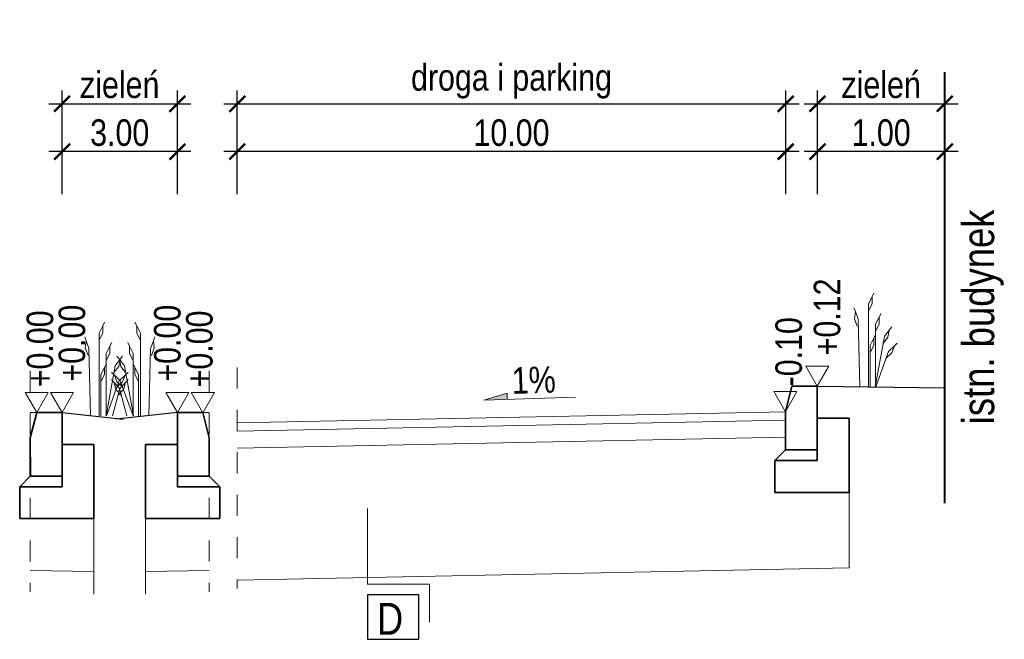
# Model space of a CAD drawing. Header units: metres. Extents: x 45702 to 45878, y -49323 to -49219.
# Tile 5 of 35: x 45717.54 to 45722.18, y -49323.4 to -49320.48. Entities that reach past the tile are written whole.
import ezdxf

# ---------------------------------------------------------------- set-up
doc = ezdxf.new("R2010")
doc.units = ezdxf.units.M
doc.linetypes.add('ACAD_ISO03W100', pattern=[30, 12, -18])
doc.layers.add('00', color=7, linetype='Continuous')
doc.layers.add('OPISY', color=7, linetype='Continuous')
for name, color, linetype, lineweight in [('00_zielen', 82, 'Continuous', 15), ('_L_Tabelka', 7, 'Continuous', 13), ('_P_kostka', 7, 'Continuous', 13), ('_wymiary', 7, 'Continuous', 13), ('DP_OpisSpadki', 7, 'Continuous', 18), ('DP_Warstwy projektowane', 7, 'Continuous', 18), ('elementy betonowe', 7, 'Continuous', 35)]:
    doc.layers.add(name, color=color, linetype=linetype, lineweight=lineweight)
doc.styles.add('znakn', font='ARIALN.TTF')
doc.dimstyles.new('S50_T2.50_[m]', dxfattribs={"dimtxt": 0.125, "dimasz": 0.075, "dimexe": 0.063, "dimexo": 0.125, "dimgap": 0.025, "dimtad": 1, "dimrnd": 0.01, "dimzin": 0, "dimdsep": 46, "dimtxsty": 'znakn', "dimblk": 'ARCHTICK', "dimcen": -0.075, "dimdle": 0.063, "dimadec": 0, "dimazin": 0, "dimtfac": 1, "dimtix": 1, "dimtmove": 2, "dimatfit": 3, "dimfxl": 0.2, "dimfxlon": 1, "dimtolj": 1, "dimtzin": 0, "dimarcsym": 0})

# ---------------------------------------------------------------- blocks, each defined once
blk = doc.blocks.new('_ArchTick')
at = {"color": 0, "linetype": 'ByBlock', "const_width": 0.15}
blk.add_lwpolyline([(-0.5, -0.5), (0.5, 0.5)], dxfattribs=at)
blk = doc.blocks.new('*D1070')
at = {"layer": '_wymiary', "color": 0, "lineweight": -2, "ltscale": 0.5}
for p, q in [((45721.2971, -49321.3025), (45721.2971, -49321.0395)), ((45721.8971, -49321.3025), (45721.8971, -49321.0395)), ((45721.9601, -49321.1025), (45721.2341, -49321.1025))]:
    blk.add_line(p, q, dxfattribs=at)
at = {"layer": 'Defpoints', "color": 0}
for p in [(45721.2971, -49321.1025), (45721.8971, -49322.3562), (45721.2971, -49323.1111)]:
    blk.add_point(p, dxfattribs=at)
at = {"layer": '_wymiary', "color": 0, "linetype": 'ByBlock', "lineweight": -2, "xscale": 0.075, "yscale": 0.075, "zscale": 0.075, "rotation": 180}
blk.add_blockref('_ArchTick', (45721.2971, -49321.1025), dxfattribs=at)
at = {"layer": '_wymiary', "color": 0, "linetype": 'ByBlock', "lineweight": -2, "xscale": 0.075, "yscale": 0.075, "zscale": 0.075}
blk.add_blockref('_ArchTick', (45721.8971, -49321.1025), dxfattribs=at)
at = {"layer": '_wymiary', "color": 0, "ltscale": 0.5, "insert": (45721.5971, -49321.0136), "char_height": 0.125, "attachment_point": 5, "style": 'znakn'}
blk.add_mtext('\\A1;1.00', dxfattribs=at)
blk = doc.blocks.new('*D1071')
at = {"layer": '_L_Tabelka', "color": 0, "lineweight": -2, "ltscale": 0.5}
for p, q in [((45721.2971, -49321.0768), (45721.2971, -49320.8138)), ((45721.8971, -49321.0768), (45721.8971, -49320.8138)), ((45721.2341, -49320.8768), (45721.9601, -49320.8768))]:
    blk.add_line(p, q, dxfattribs=at)
at = {"layer": 'Defpoints', "color": 0}
for p in [(45721.8971, -49320.8768), (45721.8971, -49322.3562), (45721.2971, -49323.1111)]:
    blk.add_point(p, dxfattribs=at)
at = {"layer": '_L_Tabelka', "color": 0, "linetype": 'ByBlock', "lineweight": -2, "xscale": 0.075, "yscale": 0.075, "zscale": 0.075, "rotation": 180}
blk.add_blockref('_ArchTick', (45721.2971, -49320.8768), dxfattribs=at)
at = {"layer": '_L_Tabelka', "color": 0, "linetype": 'ByBlock', "lineweight": -2, "xscale": 0.075, "yscale": 0.075, "zscale": 0.075}
blk.add_blockref('_ArchTick', (45721.8971, -49320.8768), dxfattribs=at)
at = {"layer": '_L_Tabelka', "color": 0, "ltscale": 0.5, "insert": (45721.5971, -49320.788), "char_height": 0.125, "attachment_point": 5, "style": 'znakn'}
blk.add_mtext('\\A1;zieleń', dxfattribs=at)
blk = doc.blocks.new('*D1068')
at = {"layer": '_wymiary', "color": 0, "lineweight": -2, "ltscale": 0.5}
for p, q in [((45718.5618, -49321.3025), (45718.5618, -49321.0395)), ((45721.1471, -49321.3025), (45721.1471, -49321.0395)), ((45721.2101, -49321.1025), (45718.4988, -49321.1025))]:
    blk.add_line(p, q, dxfattribs=at)
at = {"layer": 'Defpoints', "color": 0}
for p in [(45718.5618, -49321.1025), (45718.5618, -49322.4487), (45721.1471, -49323.0701)]:
    blk.add_point(p, dxfattribs=at)
at = {"layer": '_wymiary', "color": 0, "linetype": 'ByBlock', "lineweight": -2, "xscale": 0.075, "yscale": 0.075, "zscale": 0.075, "rotation": 180}
blk.add_blockref('_ArchTick', (45718.5618, -49321.1025), dxfattribs=at)
at = {"layer": '_wymiary', "color": 0, "linetype": 'ByBlock', "lineweight": -2, "xscale": 0.075, "yscale": 0.075, "zscale": 0.075}
blk.add_blockref('_ArchTick', (45721.1471, -49321.1025), dxfattribs=at)
at = {"layer": '_wymiary', "color": 0, "ltscale": 0.5, "insert": (45719.8545, -49321.0136), "char_height": 0.125, "attachment_point": 5, "style": 'znakn'}
blk.add_mtext('\\A1;10.00', dxfattribs=at)
blk = doc.blocks.new('*D1069')
at = {"layer": '_L_Tabelka', "color": 0, "lineweight": -2, "ltscale": 0.5}
for p, q in [((45718.5618, -49321.0768), (45718.5618, -49320.8138)), ((45721.1471, -49321.0768), (45721.1471, -49320.8138)), ((45718.4988, -49320.8768), (45721.2101, -49320.8768))]:
    blk.add_line(p, q, dxfattribs=at)
at = {"layer": 'Defpoints', "color": 0}
for p in [(45721.1471, -49320.8768), (45718.5618, -49322.4487), (45721.1471, -49323.0701)]:
    blk.add_point(p, dxfattribs=at)
at = {"layer": '_L_Tabelka', "color": 0, "linetype": 'ByBlock', "lineweight": -2, "xscale": 0.075, "yscale": 0.075, "zscale": 0.075, "rotation": 180}
blk.add_blockref('_ArchTick', (45718.5618, -49320.8768), dxfattribs=at)
at = {"layer": '_L_Tabelka', "color": 0, "linetype": 'ByBlock', "lineweight": -2, "xscale": 0.075, "yscale": 0.075, "zscale": 0.075}
blk.add_blockref('_ArchTick', (45721.1471, -49320.8768), dxfattribs=at)
at = {"layer": '_L_Tabelka', "color": 0, "ltscale": 0.5, "insert": (45719.8545, -49320.771), "char_height": 0.125, "attachment_point": 5, "style": 'znakn'}
blk.add_mtext('\\A1;droga i parking', dxfattribs=at)
blk = doc.blocks.new('*D1076')
at = {"layer": '_wymiary', "color": 0, "lineweight": -2, "ltscale": 0.5}
for p, q in [((45717.7361, -49321.3025), (45717.7361, -49321.0395)), ((45718.2794, -49321.3025), (45718.2794, -49321.0395)), ((45718.3424, -49321.1025), (45717.6731, -49321.1025))]:
    blk.add_line(p, q, dxfattribs=at)
at = {"layer": 'Defpoints', "color": 0}
for p in [(45717.7361, -49321.1025), (45717.7361, -49322.3613), (45718.2794, -49323.0701)]:
    blk.add_point(p, dxfattribs=at)
at = {"layer": '_wymiary', "color": 0, "linetype": 'ByBlock', "lineweight": -2, "xscale": 0.075, "yscale": 0.075, "zscale": 0.075, "rotation": 180}
blk.add_blockref('_ArchTick', (45717.7361, -49321.1025), dxfattribs=at)
at = {"layer": '_wymiary', "color": 0, "linetype": 'ByBlock', "lineweight": -2, "xscale": 0.075, "yscale": 0.075, "zscale": 0.075}
blk.add_blockref('_ArchTick', (45718.2794, -49321.1025), dxfattribs=at)
at = {"layer": '_wymiary', "color": 0, "ltscale": 0.5, "insert": (45718.0077, -49321.0136), "char_height": 0.125, "attachment_point": 5, "style": 'znakn'}
blk.add_mtext('\\A1;3.00', dxfattribs=at)
blk = doc.blocks.new('*D1077')
at = {"layer": '_L_Tabelka', "color": 0, "lineweight": -2, "ltscale": 0.5}
for p, q in [((45717.7361, -49321.0768), (45717.7361, -49320.8138)), ((45718.2794, -49321.0768), (45718.2794, -49320.8138)), ((45717.6731, -49320.8768), (45718.3424, -49320.8768))]:
    blk.add_line(p, q, dxfattribs=at)
at = {"layer": 'Defpoints', "color": 0}
for p in [(45718.2794, -49320.8768), (45717.7361, -49322.3613), (45718.2794, -49323.0701)]:
    blk.add_point(p, dxfattribs=at)
at = {"layer": '_L_Tabelka', "color": 0, "linetype": 'ByBlock', "lineweight": -2, "xscale": 0.075, "yscale": 0.075, "zscale": 0.075, "rotation": 180}
blk.add_blockref('_ArchTick', (45717.7361, -49320.8768), dxfattribs=at)
at = {"layer": '_L_Tabelka', "color": 0, "linetype": 'ByBlock', "lineweight": -2, "xscale": 0.075, "yscale": 0.075, "zscale": 0.075}
blk.add_blockref('_ArchTick', (45718.2794, -49320.8768), dxfattribs=at)
at = {"layer": '_L_Tabelka', "color": 0, "ltscale": 0.5, "insert": (45718.0077, -49320.788), "char_height": 0.125, "attachment_point": 5, "style": 'znakn'}
blk.add_mtext('\\A1;zieleń', dxfattribs=at)
blk = doc.blocks.new('spadek')
blk.add_hatch(color=256).paths.add_polyline_path([(64.61, 3.75), (64.39, -2.12), (86.32, -2.84)])
blk.add_lwpolyline([(0, 0), (86.32, -2.84), (64.61, 3.75), (64.39, -2.12)])

msp = doc.modelspace()

# ---------------------------------------------------------------- linework, layer by layer
at = {"color": 3}
for p, q in [((45721.2957147, -49322.2087738), (45721.8970723, -49322.2155786)), ((45717.7358128, -49322.3326404), (45718.0240783, -49322.3645263)), ((45718.2796702, -49322.3326404), (45717.9914047, -49322.3645263))]:
    msp.add_line(p, q, dxfattribs=at)
at = {"color": 251, "linetype": 'ACAD_ISO03W100', "lineweight": 15, "ltscale": 0.005, "flags": 128}
for points in [[(45717.5861313, -49322.1354241), (45717.5861313, -49323.1780416)], [(45718.4293517, -49322.1354241), (45718.4293517, -49323.1780416)], [(45718.5618398, -49322.1199835), (45718.5618398, -49323.1626009)]]:
    msp.add_lwpolyline(points, dxfattribs=at)
at = {"layer": '00', "flags": 128}
for points in [[(45721.1760332, -49322.2089229), (45721.1460332, -49322.3289229)], [(45721.2960332, -49322.2089229), (45721.1760332, -49322.2089229)], [(45717.6161313, -49322.3326404), (45717.5861313, -49322.4526404)], [(45717.7361313, -49322.3326404), (45717.6161313, -49322.3326404)], [(45718.2793517, -49322.3326404), (45718.3993517, -49322.3326404)], [(45718.3993517, -49322.3326404), (45718.4293517, -49322.4526404)], [(45721.1460332, -49322.5089229), (45721.1460332, -49322.3289229)], [(45721.1460332, -49322.5089229), (45721.1460332, -49322.3289229)], [(45721.1460332, -49322.5089229), (45721.1460332, -49322.3289229)], [(45721.1460332, -49322.5089229), (45721.1460332, -49322.3289229)], [(45717.5861313, -49322.6326404), (45717.5861313, -49322.4526404)], [(45717.5861313, -49322.6326404), (45717.5861313, -49322.4526404)], [(45718.4293517, -49322.6326404), (45718.4293517, -49322.4526404)], [(45718.4293517, -49322.6326404), (45718.4293517, -49322.4526404)], [(45721.1460332, -49322.5089229), (45721.0960332, -49322.5589229)], [(45721.1460332, -49322.5089229), (45721.0960332, -49322.5589229)], [(45721.1460332, -49322.5089229), (45721.0960332, -49322.5589229)], [(45721.1460332, -49322.5089229), (45721.0960332, -49322.5589229)], [(45721.2960332, -49322.5089229), (45721.1460332, -49322.5089229)], [(45721.2960332, -49322.5089229), (45721.1460332, -49322.5089229)], [(45721.2960332, -49322.5589229), (45721.0960332, -49322.5589229)], [(45721.0960332, -49322.5589229), (45721.0960332, -49322.6589229)], [(45721.2960332, -49322.5589229), (45721.0960332, -49322.5589229)], [(45721.0960332, -49322.5589229), (45721.0960332, -49322.6589229)], [(45717.5861313, -49322.6326404), (45717.5361313, -49322.6826404)], [(45717.5861313, -49322.6326404), (45717.5361313, -49322.6826404)], [(45717.7361313, -49322.6326404), (45717.5861313, -49322.6326404)], [(45717.7361313, -49322.6326404), (45717.5861313, -49322.6326404)], [(45718.2793517, -49322.6326404), (45718.4293517, -49322.6326404)], [(45718.2793517, -49322.6326404), (45718.4293517, -49322.6326404)], [(45718.4293517, -49322.6326404), (45718.4793517, -49322.6826404)], [(45718.4293517, -49322.6326404), (45718.4793517, -49322.6826404)], [(45717.7361313, -49322.6826404), (45717.5361313, -49322.6826404)], [(45717.5361313, -49322.6826404), (45717.5361313, -49322.7826404)], [(45717.7361313, -49322.6826404), (45717.5361313, -49322.6826404)], [(45717.5361313, -49322.6826404), (45717.5361313, -49322.7826404)], [(45718.2793517, -49322.6826404), (45718.4793517, -49322.6826404)], [(45718.2793517, -49322.6826404), (45718.4793517, -49322.6826404)], [(45718.4793517, -49322.6826404), (45718.4793517, -49322.7826404)], [(45718.4793517, -49322.6826404), (45718.4793517, -49322.7826404)]]:
    msp.add_lwpolyline(points, dxfattribs=at)
at = {"layer": '00_zielen', "flags": 128}
for points in [[(45721.5368249, -49322.2109043), (45721.5368249, -49321.820402), (45721.5541277, -49321.786466), (45721.5629125, -49321.7692361), (45721.5541277, -49321.786466), (45721.5541277, -49321.820402), (45721.5368249, -49321.8536463)], [(45721.4961672, -49322.2110421), (45721.4886008, -49321.8927041), (45721.4754792, -49321.8569429), (45721.4688171, -49321.8387864), (45721.4754792, -49321.8569429), (45721.4714222, -49321.8906356), (45721.4846266, -49321.92571)], [(45721.570369, -49322.2107906), (45721.570369, -49321.9163653), (45721.5876718, -49321.8824293), (45721.5964567, -49321.8651994), (45721.5876718, -49321.8824293), (45721.5876718, -49321.9163653), (45721.570369, -49321.9496097)], [(45717.9106032, -49322.3484456), (45717.9106032, -49321.9579433), (45717.927906, -49321.9240073), (45717.9366908, -49321.9067774), (45717.927906, -49321.9240073), (45717.927906, -49321.9579433), (45717.9106032, -49321.9911876)], [(45718.1048798, -49322.3484456), (45718.1048798, -49321.9579433), (45718.0875771, -49321.9240073), (45718.0787922, -49321.9067774), (45718.0875771, -49321.9240073), (45718.0875771, -49321.9579433), (45718.1048798, -49321.9911876)], [(45721.5450836, -49322.2108763), (45721.5450836, -49322.0161383), (45721.5623863, -49321.9822022), (45721.5711712, -49321.9649724), (45721.5623863, -49321.9822022), (45721.5623863, -49322.0161383), (45721.5450836, -49322.0493826)], [(45721.5692028, -49322.2107945), (45721.6121907, -49321.9741673), (45721.6352806, -49321.9438705), (45721.6470037, -49321.9284883), (45721.6352806, -49321.9438705), (45721.6292147, -49321.97726), (45721.6062485, -49322.0068762)], [(45717.8699456, -49322.3485834), (45717.8623792, -49322.0302454), (45717.8492575, -49321.9944842), (45717.8425954, -49321.9763277), (45717.8492575, -49321.9944842), (45717.8452005, -49322.0281769), (45717.8584049, -49322.0632513)], [(45717.9441474, -49322.3483319), (45717.9441474, -49322.0539067), (45717.9614501, -49322.0199706), (45717.970235, -49322.0027407), (45717.9614501, -49322.0199706), (45717.9614501, -49322.0539067), (45717.9441474, -49322.087151)], [(45718.0713357, -49322.3483319), (45718.0713357, -49322.0539067), (45718.0540329, -49322.0199706), (45718.0452481, -49322.0027407), (45718.0540329, -49322.0199706), (45718.0540329, -49322.0539067), (45718.0713357, -49322.087151)], [(45718.1455375, -49322.3485834), (45718.1531039, -49322.0302454), (45718.1662256, -49321.9944842), (45718.1728877, -49321.9763277), (45718.1662256, -49321.9944842), (45718.1702825, -49322.0281769), (45718.1570781, -49322.0632513)], [(45721.571407, -49322.2107871), (45721.631469, -49322.0447855), (45721.6592856, -49322.0187609), (45721.6734085, -49322.0055478), (45721.6592856, -49322.0187609), (45721.6477395, -49322.0506724), (45721.6201583, -49322.0760465)], [(45717.9188619, -49322.3484176), (45717.9188619, -49322.1536796), (45717.9361646, -49322.1197435), (45717.9449495, -49322.1025137), (45717.9361646, -49322.1197435), (45717.9361646, -49322.1536796), (45717.9188619, -49322.1869239)], [(45717.9429812, -49322.3483358), (45717.985969, -49322.1117086), (45718.0090589, -49322.0814118), (45718.020782, -49322.0660296), (45718.0090589, -49322.0814118), (45718.002993, -49322.1148013), (45717.9800268, -49322.1444175)], [(45718.0725019, -49322.3483358), (45718.0295141, -49322.1117086), (45718.0064241, -49322.0814118), (45717.994701, -49322.0660296), (45718.0064241, -49322.0814118), (45718.01249, -49322.1148013), (45718.0354563, -49322.1444175)], [(45718.0966211, -49322.3484176), (45718.0966211, -49322.1536796), (45718.0793184, -49322.1197435), (45718.0705335, -49322.1025137), (45718.0793184, -49322.1197435), (45718.0793184, -49322.1536796), (45718.0966211, -49322.1869239)], [(45717.9451853, -49322.3483284), (45718.0052473, -49322.1823268), (45718.0330639, -49322.1563022), (45718.0471868, -49322.1430892), (45718.0330639, -49322.1563022), (45718.0215178, -49322.1882137), (45717.9939366, -49322.2135878)], [(45718.0702977, -49322.3483284), (45718.0102357, -49322.1823268), (45717.9824192, -49322.1563022), (45717.9682962, -49322.1430892), (45717.9824192, -49322.1563022), (45717.9939652, -49322.1882137), (45718.0215465, -49322.2135878)], [(45718.0413381, -49322.3482302), (45718.0066167, -49322.2192513), (45717.9810872, -49322.1909797), (45717.9681254, -49322.1766258), (45717.9810872, -49322.1909797), (45717.9899088, -49322.2237491), (45718.0152585, -49322.2513528)], [(45717.9741449, -49322.3482302), (45718.0088663, -49322.2192513), (45718.0343958, -49322.1909797), (45718.0473576, -49322.1766258), (45718.0343958, -49322.1909797), (45718.0255742, -49322.2237491), (45718.0002245, -49322.2513528)]]:
    msp.add_lwpolyline(points, dxfattribs=at)
at = {"layer": '_P_kostka', "lineweight": 40, "ltscale": 0.5}
msp.add_line((45721.8970723, -49322.759873), (45721.8970723, -49320.7271289), dxfattribs=at)
at = {"layer": '_P_kostka', "ltscale": 0.5}
for p, q in [((45717.6161313, -49322.3326404), (45717.5861313, -49322.3326404)), ((45718.3993517, -49322.3326404), (45718.4293517, -49322.3326404)), ((45721.4470723, -49322.6569664), (45721.4470723, -49323.064817)), ((45717.8861313, -49322.7043284), (45717.8861313, -49323.1887864)), ((45718.1293517, -49322.7043284), (45718.1293517, -49323.1887864)), ((45717.8861313, -49323.0829075), (45717.5861313, -49323.0769075)), ((45718.1293517, -49323.0829075), (45718.4293517, -49323.0769075))]:
    msp.add_line(p, q, dxfattribs=at)
at = {"layer": '_wymiary', "ltscale": 0.5}
for p, q in [((45718.5618398, -49322.3806068), (45721.1460332, -49322.3289229)), ((45718.5618398, -49322.4206068), (45721.1460332, -49322.3689229)), ((45718.5618398, -49322.5006068), (45721.1460332, -49322.4489229)), ((45718.5618398, -49323.1225217), (45721.4470723, -49323.064817))]:
    msp.add_line(p, q, dxfattribs=at)
at = {"layer": '_wymiary', "ltscale": 0.5, "flags": 128}
msp.add_lwpolyline([(45719.4672762, -49323.3210471), (45719.4672762, -49323.1416435), (45719.1756017, -49323.1416435), (45719.1756017, -49322.7857357)], dxfattribs=at)
at = {"layer": 'DP_OpisSpadki'}
for points in [[(45721.295874, -49322.2086471), (45721.2413144, -49322.1141471), (45721.3504336, -49322.1141471)], [(45717.6161313, -49322.3326404), (45717.5615717, -49322.2381404), (45717.6706909, -49322.2381404)], [(45717.7359721, -49322.3323645), (45717.6814125, -49322.2378645), (45717.7905317, -49322.2378645)], [(45718.2795109, -49322.3323645), (45718.3340705, -49322.2378645), (45718.2249513, -49322.2378645)], [(45718.3997542, -49322.3333376), (45718.4543138, -49322.2388376), (45718.3451946, -49322.2388376)], [(45721.145874, -49322.3286471), (45721.0913144, -49322.2341471), (45721.2004336, -49322.2341471)]]:
    msp.add_lwpolyline(points, close=True, dxfattribs=at)
at = {"layer": 'DP_Warstwy projektowane', "ltscale": 1.2, "flags": 128}
for points in [[(45717.5861313, -49322.4526404), (45717.5861313, -49322.4926484)], [(45717.5861313, -49322.4526404), (45717.5861313, -49322.4926484)], [(45717.5861313, -49322.4526404), (45717.5861313, -49322.4926484)], [(45718.4293517, -49322.4526404), (45718.4293517, -49322.4926484)], [(45718.4293517, -49322.4526404), (45718.4293517, -49322.4926484)], [(45718.4293517, -49322.4526404), (45718.4293517, -49322.4926484)]]:
    msp.add_lwpolyline(points, dxfattribs=at)
at = {"layer": 'DP_Warstwy projektowane', "ltscale": 0.5, "flags": 128}
for points in [[(45717.5861313, -49322.4526404), (45717.5861313, -49322.4926484)], [(45717.5861313, -49322.4526404), (45717.5861313, -49322.4926484)], [(45717.5861313, -49322.4526404), (45717.5861313, -49322.4926484)], [(45718.4293517, -49322.4526404), (45718.4293517, -49322.4926484)], [(45718.4293517, -49322.4526404), (45718.4293517, -49322.4926484)], [(45718.4293517, -49322.4526404), (45718.4293517, -49322.4926484)]]:
    msp.add_lwpolyline(points, dxfattribs=at)
at = {"layer": 'elementy betonowe', "color": 0, "linetype": 'Continuous', "ltscale": 1.2}
for p, q in [((45721.1461829, -49322.508923), (45721.1460332, -49322.3289229)), ((45721.1461829, -49322.508923), (45721.1460332, -49322.3289229)), ((45717.586281, -49322.6326404), (45717.5861313, -49322.4526404)), ((45718.429202, -49322.6326404), (45718.4293517, -49322.4526404))]:
    msp.add_line(p, q, dxfattribs=at)
at = {"layer": 'elementy betonowe', "color": 0, "linetype": 'Continuous', "ltscale": 1.2, "flags": 128}
for points in [[(45721.1760332, -49322.2089229), (45721.1460332, -49322.3289229)], [(45721.2960332, -49322.2089229), (45721.1760332, -49322.2089229)], [(45721.2960332, -49322.2089229), (45721.2960332, -49322.5089229)], [(45717.6161313, -49322.3326404), (45717.5861313, -49322.4526404)], [(45717.7361313, -49322.3326404), (45717.6161313, -49322.3326404)], [(45717.7361313, -49322.3326404), (45717.7361313, -49322.6326404)], [(45718.2793517, -49322.3326404), (45718.2793517, -49322.6326404)], [(45718.2793517, -49322.3326404), (45718.3993517, -49322.3326404)], [(45718.3993517, -49322.3326404), (45718.4293517, -49322.4526404)], [(45721.1460332, -49322.5089229), (45721.1460332, -49322.3289229)], [(45721.1460332, -49322.5089229), (45721.1460332, -49322.3289229)], [(45721.4460332, -49322.3589229), (45721.2960332, -49322.3589229)], [(45721.4460332, -49322.3589229), (45721.4460332, -49322.7089229)], [(45717.5861313, -49322.6326404), (45717.5861313, -49322.4526404)], [(45718.4293517, -49322.6326404), (45718.4293517, -49322.4526404)], [(45717.8861313, -49322.4826404), (45717.7361313, -49322.4826404)], [(45717.8861313, -49322.4826404), (45717.8861313, -49322.8326404)], [(45718.1293517, -49322.4826404), (45718.1293517, -49322.8326404)], [(45718.1293517, -49322.4826404), (45718.2793517, -49322.4826404)], [(45721.1460332, -49322.5089229), (45721.0960332, -49322.5589229)], [(45721.1460332, -49322.5089229), (45721.0960332, -49322.5589229)], [(45721.2960332, -49322.5089229), (45721.1460332, -49322.5089229)], [(45721.2960332, -49322.5089229), (45721.2960332, -49322.5589229)], [(45721.0960332, -49322.5589229), (45721.0960126, -49322.7089023)], [(45721.2960332, -49322.5589229), (45721.0960332, -49322.5589229)], [(45717.5861313, -49322.6326404), (45717.5361313, -49322.6826404)], [(45717.7361313, -49322.6326404), (45717.5861313, -49322.6326404)], [(45717.7361313, -49322.6326404), (45717.7361313, -49322.6826404)], [(45718.2793517, -49322.6326404), (45718.4293517, -49322.6326404)], [(45718.2793517, -49322.6326404), (45718.2793517, -49322.6826404)], [(45718.4293517, -49322.6326404), (45718.4793517, -49322.6826404)], [(45717.5361313, -49322.6826404), (45717.5361107, -49322.8326198)], [(45717.7361313, -49322.6826404), (45717.5361313, -49322.6826404)], [(45718.2793517, -49322.6826404), (45718.4793517, -49322.6826404)], [(45718.4793517, -49322.6826404), (45718.4793723, -49322.8326198)], [(45721.4460332, -49322.7089229), (45721.0960332, -49322.7089229)], [(45717.8861313, -49322.8326404), (45717.5361313, -49322.8326404)], [(45718.1293517, -49322.8326404), (45718.4793517, -49322.8326404)]]:
    msp.add_lwpolyline(points, dxfattribs=at)
at = {"layer": 'OPISY'}
msp.add_lwpolyline([(45719.4172762, -49323.1916435), (45719.1756263, -49323.1916435), (45719.1756263, -49323.4019088), (45719.4172762, -49323.4019088)], close=True, dxfattribs=at)

# ---------------------------------------------------------------- block references
at = {"layer": 'DP_OpisSpadki', "xscale": -0.004999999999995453, "yscale": 0.004999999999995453, "zscale": 0.004999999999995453}
msp.add_blockref('spadek', (45720.1564056, -49322.259539), dxfattribs=at)

# ---------------------------------------------------------------- texts
at = {"layer": '_P_kostka', "ltscale": 0.5, "insert": (45721.97983, -49322.3879063), "char_height": 0.15, "attachment_point": 1, "rotation": 90, "style": 'znakn'}
msp.add_mtext_dynamic_manual_height_columns('istn. budynek', width=1.518257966, gutter_width=12.5, heights=[0], dxfattribs=at)
at = {"layer": 'DP_OpisSpadki', "color": 7, "style": 'znakn'}
for s, p in [('+0.12', (45721.4044104, -49322.0629596)), ('+0.00', (45717.8445085, -49322.186677)), ('+0.00', (45718.2943544, -49322.186677)), ('+0.00', (45717.6938877, -49322.2133135)), ('+0.00', (45718.4453778, -49322.2140108)), ('-0.10', (45721.2236303, -49322.2093202))]:
    msp.add_text(s, height=0.125, rotation=90, dxfattribs=at).set_placement(p)
at = {"layer": 'DP_OpisSpadki', "style": 'znakn'}
msp.add_text('1%%%', height=0.125, rotation=1.8998116, dxfattribs=at).set_placement((45719.8578779, -49322.2449255))
at = {"layer": 'OPISY', "insert": (45719.3438356, -49323.2301157), "char_height": 0.15, "attachment_point": 3, "style": 'znakn'}
msp.add_mtext_dynamic_manual_height_columns('D', width=0.167407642, gutter_width=12.5, heights=[0], dxfattribs=at)

# ---------------------------------------------------------------- dimensions: what is measured, and where the dimension line sits
at = {"layer": '_L_Tabelka', "ltscale": 0.5}
dim = msp.add_linear_dim(base=(45721.1470723, -49320.8768392), p1=(45718.5618398, -49322.448671), p2=(45721.1470723, -49323.0700848), text='droga i parking', dimstyle='S50_T2.50_[m]', override={"dimtxsty": 'znakn'}, dxfattribs=at)
dim.commit()
dim.dimension.update_dxf_attribs({"geometry": '*D1069', "text_midpoint": (45719.8544561, -49320.7709644)})
for base, p1, p2, picture, middle in [((45718.2793517, -49320.8768392), (45717.7361313, -49322.3613208), (45718.2793517, -49323.0700848), '*D1077', (45718.0077415, -49320.787975)), ((45721.8970723, -49320.8768392), (45721.2970723, -49323.1110862), (45721.8970723, -49322.3562438), '*D1071', (45721.5970723, -49320.787975))]:
    dim = msp.add_linear_dim(base=base, p1=p1, p2=p2, text='zieleń', dimstyle='S50_T2.50_[m]', dxfattribs=at)
    dim.commit()
    dim.dimension.update_dxf_attribs({"geometry": picture, "text_midpoint": middle})
at = {"layer": '_wymiary', "ltscale": 0.5}
for base, p1, p2, text, picture, middle in [((45717.7361313, -49321.1024666), (45718.2793517, -49323.0700848), (45717.7361313, -49322.3613208), '3.00', '*D1076', (45718.0077415, -49321.013645)), ((45718.5618398, -49321.1024666), (45721.1470723, -49323.0700848), (45718.5618398, -49322.448671), '10.00', '*D1068', (45719.8544561, -49321.013645)), ((45721.2970723, -49321.1024666), (45721.8970723, -49322.3562438), (45721.2970723, -49323.1110862), '1.00', '*D1070', (45721.5970723, -49321.013645))]:
    dim = msp.add_linear_dim(base=base, p1=p1, p2=p2, angle=180, text=text, dimstyle='S50_T2.50_[m]', dxfattribs=at)
    dim.commit()
    dim.dimension.update_dxf_attribs({"geometry": picture, "text_midpoint": middle})

doc.saveas('drawing.dxf')
